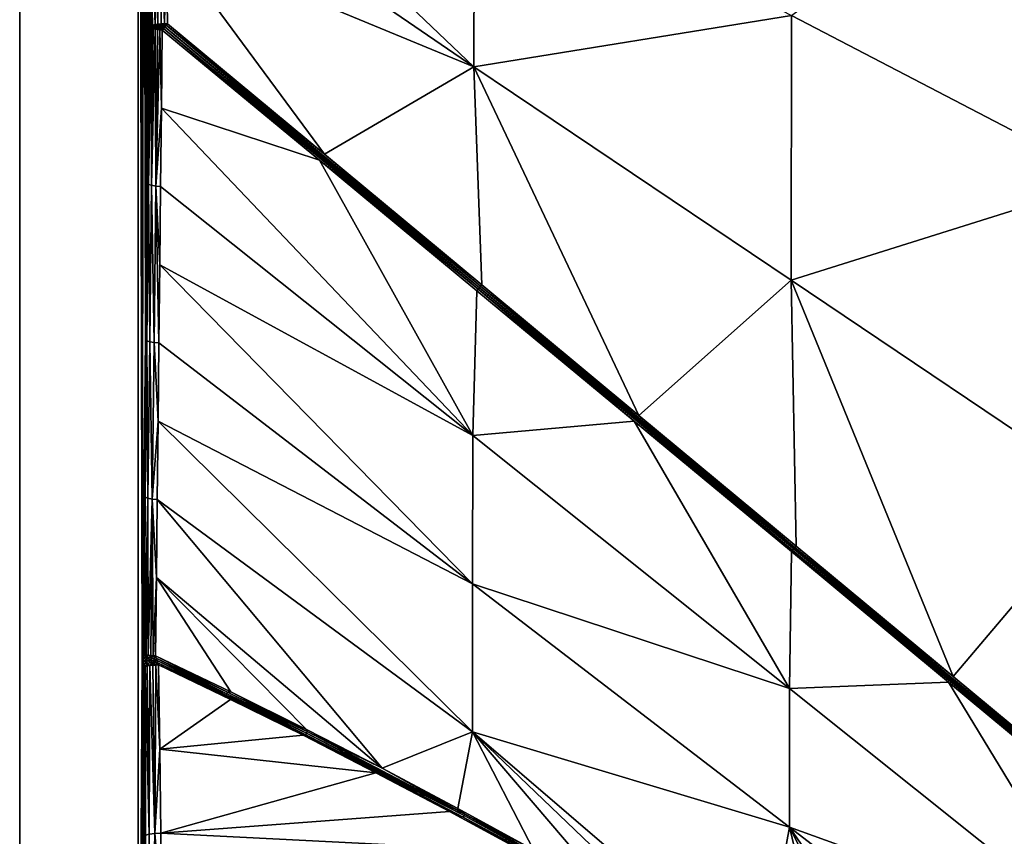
# Model space of a CAD drawing. Header units: millimetres. Extents: x -305 to 305, y -305 to 305.
# Tile 3 of 16: x -305 to -91, y -161 to 16. Entities that reach past the tile are written whole.
import ezdxf

# ---------------------------------------------------------------- set-up
doc = ezdxf.new("R2010")
doc.units = ezdxf.units.MM
doc.header["$MEASUREMENT"] = 0
doc.layers.add('Default', color=7, linetype='Continuous', true_color=0x000000)

msp = doc.modelspace()

# ---------------------------------------------------------------- linework, layer by layer
at = {"layer": 'Default', "color": 18, "true_color": 0x000000}
for points in [[(-304.97, -304.51, 29.84), (-304.97, 305.49, 29.84), (-304.97, 305.49, 19.84), (-304.97, -304.51, 19.84)], [(305.03, 305.49, 29.84), (-304.97, 305.49, 29.84), (-304.97, -304.51, 29.84), (305.03, -304.51, 29.84)], [(-304.97, -304.51, 19.84), (-304.97, 305.49, 19.84), (-279.27, 277.29, 19.84), (-279.27, -276.31, 19.84)], [(-279.27, -276.31, 14.84), (-279.27, 277.29, 15.67), (-279.27, 277.29, 14.84)], [(-279.27, -276.31, 17.34), (-279.27, 277.29, 17.34), (-279.27, 277.29, 16.51)], [(-279.27, 277.29, 18.17), (-279.27, 277.29, 17.34), (-279.27, -276.31, 17.34)], [(-279.27, -276.31, 18.59), (-279.27, 277.29, 19.01), (-279.27, 277.29, 18.17)], [(-279.27, 277.29, 16.51), (-279.27, 277.29, 15.67), (-279.27, -276.31, 16.09)], [(-279.27, -276.31, 17.34), (-279.27, -276.31, 18.59), (-279.27, 277.29, 18.17)], [(-279.27, -276.31, 16.09), (-279.27, -276.31, 17.34), (-279.27, 277.29, 16.51)], [(-279.27, 277.29, 19.84), (-279.27, 277.29, 19.01), (-279.27, -276.31, 19.84)], [(-279.27, -276.31, 19.84), (-279.27, 277.29, 19.01), (-279.27, -276.31, 18.59)], [(-279.27, -276.31, 14.84), (-279.27, -276.31, 16.09), (-279.27, 277.29, 15.67)], [(-278.41, -121.8, 0.5), (-279.27, 277.29, 14.84), (-278.41, 162.36, 0.54)], [(-279.27, 277.29, 14.84), (-278.41, -122.64, 0.54), (-279.27, -276.31, 14.84)], [(-278.41, -121.8, 0.5), (-278.41, -122.64, 0.54), (-279.27, 277.29, 14.84)], [(-278.41, 160.68, 0.4), (-278.41, -121.8, 0.5), (-278.41, 162.36, 0.54)], [(-278.4, -120.97, 0.39), (-278.41, 160.68, 0.4), (-278.02, 124.21, -6)], [(-278.41, 160.68, 0.4), (-278.4, -120.97, 0.39), (-278.41, -121.8, 0.5)], [(-278.02, 124.21, -6), (-277.65, -53.1, -12.32), (-278.4, -120.97, 0.39)], [(-277.64, 87.73, -12.37), (-277.65, -53.1, -12.32), (-278.02, 124.21, -6)], [(-277.26, 51.24, -18.72), (-277.65, -53.1, -12.32), (-277.64, 87.73, -12.37)], [(-273.64, 70.15, -18.31), (-206.35, 52.92, -15.18), (-206.49, 6.04, -21.6)], [(-206.49, 6.04, -21.6), (-273.4, 51.91, -21.48), (-273.64, 70.15, -18.31)], [(-85.58, 55.76, -8.7), (-68.81, -18.61, -15.14), (-137.57, 17.18, -15.15)], [(-277.26, 51.24, -18.72), (-276.93, 51.5, -19.83), (-276.79, 14.88, -25.6)], [(-276.93, 51.5, -19.83), (-276.04, 51.73, -20.82), (-275.62, 15.25, -27.17)], [(-275.62, 15.25, -27.17), (-276.15, 15.14, -26.71), (-276.93, 51.5, -19.83)], [(-276.93, 51.5, -19.83), (-276.15, 15.14, -26.71), (-276.55, 15.01, -26.17)], [(-276.55, 15.01, -26.17), (-276.79, 14.88, -25.6), (-276.93, 51.5, -19.83)], [(-276.04, 51.73, -20.82), (-274.74, 51.88, -21.4), (-274.98, 15.33, -27.52)], [(-276.04, 51.73, -20.82), (-274.98, 15.33, -27.52), (-275.62, 15.25, -27.17)], [(-274.74, 51.88, -21.4), (-274.29, 15.39, -27.74), (-274.98, 15.33, -27.52)], [(-273.59, 15.41, -27.82), (-274.29, 15.39, -27.74), (-274.74, 51.88, -21.4)], [(-273.59, 15.41, -27.82), (-274.74, 51.88, -21.4), (-273.17, 33.66, -24.63)], [(-273.17, 33.66, -24.63), (-273.4, 51.91, -21.48), (-206.49, 6.04, -21.6)], [(-206.49, 6.04, -21.6), (-206.35, 52.92, -15.18), (-137.57, 17.18, -15.15)], [(-277.26, 51.24, -18.72), (-277.27, -19.18, -18.67), (-277.65, -53.1, -12.32)], [(-277.27, -19.18, -18.67), (-277.26, 51.24, -18.72), (-276.89, 14.75, -25.04)], [(-277.26, 51.24, -18.72), (-276.79, 14.88, -25.6), (-276.89, 14.75, -25.04)], [(-273.17, 33.66, -24.63), (-272.93, 15.41, -27.78), (-273.59, 15.41, -27.82)], [(-238.83, -12.9, -27.83), (-272.93, 15.41, -27.78), (-273.17, 33.66, -24.63)], [(-206.49, 6.04, -21.6), (-238.83, -12.9, -27.83), (-273.17, 33.66, -24.63)], [(-137.57, 17.18, -15.15), (-137.68, -40.19, -21.57), (-206.49, 6.04, -21.6)], [(-137.68, -40.19, -21.57), (-137.57, 17.18, -15.15), (-68.81, -18.61, -15.14)], [(-276.59, 14.88, -26.1), (-276.79, 14.88, -25.6), (-276.55, 15.01, -26.17)], [(-276.59, 14.88, -26.1), (-276.15, 15.14, -26.71), (-275.81, 14.99, -27.05)], [(-276.15, 15.14, -26.71), (-276.59, 14.88, -26.1), (-276.55, 15.01, -26.17)], [(-276.59, 14.88, -26.1), (-275.81, 14.99, -27.05), (-275.81, 14.74, -27.06)], [(-275.81, 14.99, -27.05), (-276.15, 15.14, -26.71), (-275.62, 15.25, -27.17)], [(-274.98, 15.33, -27.52), (-274.68, 15.05, -27.67), (-275.81, 14.99, -27.05)], [(-275.62, 15.25, -27.17), (-274.98, 15.33, -27.52), (-275.81, 14.99, -27.05)], [(-274.68, 15.05, -27.67), (-274.68, 14.73, -27.68), (-275.81, 14.74, -27.06)], [(-275.81, 14.74, -27.06), (-275.81, 14.99, -27.05), (-274.68, 15.05, -27.67)], [(-274.29, 15.39, -27.74), (-274.68, 15.05, -27.67), (-274.98, 15.33, -27.52)], [(-273.21, 15.08, -27.86), (-274.68, 15.05, -27.67), (-274.29, 15.39, -27.74)], [(-273.49, 14.73, -27.88), (-274.68, 15.05, -27.67), (-273.21, 15.08, -27.86)], [(-274.68, 14.73, -27.68), (-274.68, 15.05, -27.67), (-273.49, 14.73, -27.88)], [(-273.59, 15.41, -27.82), (-273.21, 15.08, -27.86), (-274.29, 15.39, -27.74)], [(-272.93, 15.41, -27.78), (-273.21, 15.08, -27.86), (-273.59, 15.41, -27.82)], [(-273.49, 14.73, -27.88), (-273.21, 15.08, -27.86), (-205.27, -41.84, -27.92)], [(-272.93, 15.41, -27.78), (-238.83, -12.9, -27.83), (-273.21, 15.08, -27.86)], [(-205, -41.52, -27.92), (-273.21, 15.08, -27.86), (-238.83, -12.9, -27.83)], [(-205, -41.52, -27.92), (-205.27, -41.84, -27.92), (-273.21, 15.08, -27.86)], [(-276.89, 14.75, -25.04), (-276.81, 14.64, -25.5), (-277.27, -19.18, -18.67)], [(-277.03, -19.41, -19.61), (-277.27, -19.18, -18.67), (-276.81, 14.64, -25.5)], [(-276.65, 14.52, -25.97), (-277.03, -19.41, -19.61), (-276.81, 14.64, -25.5)], [(-277.03, -19.41, -19.61), (-276.65, 14.52, -25.97), (-276.38, 14.41, -26.42)], [(-276.4, -19.62, -20.48), (-277.03, -19.41, -19.61), (-276.38, 14.41, -26.42)], [(-276.89, 14.75, -25.04), (-276.59, 14.88, -26.1), (-276.59, 14.74, -26.1)], [(-276.79, 14.88, -25.6), (-276.59, 14.88, -26.1), (-276.89, 14.75, -25.04)], [(-276.59, 14.6, -26.1), (-276.89, 14.75, -25.04), (-276.59, 14.74, -26.1)], [(-276.59, 14.6, -26.1), (-276.81, 14.64, -25.5), (-276.89, 14.75, -25.04)], [(-276.59, 14.6, -26.1), (-276.65, 14.52, -25.97), (-276.81, 14.64, -25.5)], [(-276.38, 14.41, -26.42), (-276.65, 14.52, -25.97), (-276.59, 14.6, -26.1)], [(-275.81, 14.74, -27.06), (-276.59, 14.74, -26.1), (-276.59, 14.88, -26.1)], [(-276.59, 14.6, -26.1), (-276.59, 14.74, -26.1), (-275.81, 14.74, -27.06)], [(-275.81, 14.74, -27.06), (-275.81, 14.49, -27.05), (-276.59, 14.6, -26.1)], [(-276.59, 14.6, -26.1), (-275.81, 14.49, -27.05), (-276.38, 14.41, -26.42)], [(-276.38, 14.41, -26.42), (-276.03, 14.31, -26.83), (-276.4, -19.62, -20.48)], [(-276.4, -19.62, -20.48), (-276.03, 14.31, -26.83), (-275.59, 14.22, -27.18)], [(-276.4, -19.62, -20.48), (-275.59, 14.22, -27.18), (-275.47, -19.79, -21.1)], [(-276.03, 14.31, -26.83), (-276.38, 14.41, -26.42), (-275.81, 14.49, -27.05)], [(-275.59, 14.22, -27.18), (-276.03, 14.31, -26.83), (-275.81, 14.49, -27.05)], [(-274.68, 14.41, -27.67), (-275.81, 14.49, -27.05), (-275.81, 14.74, -27.06)], [(-275.81, 14.74, -27.06), (-274.68, 14.73, -27.68), (-274.68, 14.41, -27.67)], [(-275.1, 14.14, -27.46), (-275.59, 14.22, -27.18), (-275.81, 14.49, -27.05)], [(-274.68, 14.41, -27.67), (-275.1, 14.14, -27.46), (-275.81, 14.49, -27.05)], [(-275.59, 14.22, -27.18), (-275.1, 14.14, -27.46), (-275.47, -19.79, -21.1)], [(-274.58, 14.09, -27.66), (-275.47, -19.79, -21.1), (-275.1, 14.14, -27.46)], [(-275.47, -19.79, -21.1), (-274.58, 14.09, -27.66), (-274.23, -2.91, -24.59)], [(-274.58, 14.09, -27.66), (-275.1, 14.14, -27.46), (-274.68, 14.41, -27.67)], [(-273.77, 14.39, -27.85), (-274.68, 14.41, -27.67), (-274.68, 14.73, -27.68)], [(-274.68, 14.73, -27.68), (-273.49, 14.73, -27.88), (-273.77, 14.39, -27.85)], [(-274.58, 14.09, -27.66), (-274.68, 14.41, -27.67), (-274.05, 14.06, -27.77)], [(-273.77, 14.39, -27.85), (-274.05, 14.06, -27.77), (-274.68, 14.41, -27.67)], [(-274.58, 14.09, -27.66), (-274.05, 14.06, -27.77), (-274.23, -2.91, -24.59)], [(-274.23, -2.91, -24.59), (-274.05, 14.06, -27.77), (-239.91, -14.2, -27.79)], [(-273.77, 14.39, -27.85), (-239.91, -14.2, -27.79), (-274.05, 14.06, -27.77)], [(-273.49, 14.73, -27.88), (-205.53, -42.16, -27.89), (-273.77, 14.39, -27.85)], [(-239.91, -14.2, -27.79), (-273.77, 14.39, -27.85), (-205.53, -42.16, -27.89)], [(-273.49, 14.73, -27.88), (-205.27, -41.84, -27.92), (-205.53, -42.16, -27.89)], [(-204.74, -41.21, -27.87), (-238.83, -12.9, -27.83), (-206.49, 6.04, -21.6)], [(-137.68, -40.19, -21.57), (-170.66, -69.53, -27.89), (-206.49, 6.04, -21.6)], [(-206.49, 6.04, -21.6), (-170.66, -69.53, -27.89), (-204.74, -41.21, -27.87)], [(-274.23, -2.91, -24.59), (-274.41, -19.87, -21.41), (-275.47, -19.79, -21.1)], [(-274.41, -19.87, -21.41), (-274.23, -2.91, -24.59), (-206.7, -73.89, -21.45)], [(-239.91, -14.2, -27.79), (-206.7, -73.89, -21.45), (-274.23, -2.91, -24.59)], [(-206.7, -73.89, -21.45), (-239.91, -14.2, -27.79), (-205.79, -42.47, -27.8)], [(-205.79, -42.47, -27.8), (-239.91, -14.2, -27.79), (-205.53, -42.16, -27.89)], [(-204.74, -41.21, -27.87), (-205, -41.52, -27.92), (-238.83, -12.9, -27.83)], [(-277.4, -53.34, -13.26), (-277.65, -53.1, -12.32), (-277.27, -19.18, -18.67)], [(-277.27, -19.18, -18.67), (-277.03, -19.41, -19.61), (-277.4, -53.34, -13.26)], [(-68.81, -18.61, -15.14), (-68.91, -86.47, -21.56), (-137.68, -40.19, -21.57)], [(-276.77, -53.55, -14.12), (-277.4, -53.34, -13.26), (-277.03, -19.41, -19.61)], [(-277.03, -19.41, -19.61), (-276.4, -19.62, -20.48), (-276.77, -53.55, -14.12)], [(-275.83, -53.72, -14.75), (-276.77, -53.55, -14.12), (-276.4, -19.62, -20.48)], [(-276.4, -19.62, -20.48), (-275.47, -19.79, -21.1), (-275.83, -53.72, -14.75)], [(-274.77, -53.8, -15.06), (-275.83, -53.72, -14.75), (-275.47, -19.79, -21.1)], [(-275.47, -19.79, -21.1), (-274.41, -19.87, -21.41), (-274.59, -36.84, -18.23)], [(-275.47, -19.79, -21.1), (-274.59, -36.84, -18.23), (-274.77, -53.8, -15.06)], [(-274.59, -36.84, -18.23), (-274.41, -19.87, -21.41), (-206.7, -73.89, -21.45)], [(-274.59, -36.84, -18.23), (-206.73, -106.03, -15.09), (-274.77, -53.8, -15.06)], [(-274.59, -36.84, -18.23), (-206.7, -73.89, -21.45), (-206.73, -106.03, -15.09)], [(-170.66, -69.53, -27.89), (-137.68, -40.19, -21.57), (-136.57, -97.85, -27.92)], [(-137.68, -40.19, -21.57), (-102.49, -126.17, -27.93), (-136.57, -97.85, -27.92)], [(-137.68, -40.19, -21.57), (-68.91, -86.47, -21.56), (-102.49, -126.17, -27.93)], [(-205.79, -42.47, -27.8), (-171.68, -70.76, -27.81), (-206.7, -73.89, -21.45)], [(-205.79, -42.47, -27.8), (-205.53, -42.16, -27.89), (-171.68, -70.76, -27.81)], [(-205.53, -42.16, -27.89), (-205.27, -41.84, -27.92), (-137.08, -98.46, -27.95)], [(-137.08, -98.46, -27.95), (-137.33, -98.76, -27.9), (-205.53, -42.16, -27.89)], [(-137.33, -98.76, -27.9), (-171.68, -70.76, -27.81), (-205.53, -42.16, -27.89)], [(-205.27, -41.84, -27.92), (-205, -41.52, -27.92), (-136.82, -98.15, -27.95)], [(-136.82, -98.15, -27.95), (-137.08, -98.46, -27.95), (-205.27, -41.84, -27.92)], [(-170.66, -69.53, -27.89), (-205, -41.52, -27.92), (-204.74, -41.21, -27.87)], [(-205, -41.52, -27.92), (-170.66, -69.53, -27.89), (-136.82, -98.15, -27.95)], [(-278.4, -120.97, 0.39), (-277.65, -53.1, -12.32), (-277.78, -87.27, -6.91)], [(-277.4, -53.34, -13.26), (-277.78, -87.27, -6.91), (-277.65, -53.1, -12.32)], [(-277.15, -87.49, -7.78), (-277.78, -87.27, -6.91), (-277.4, -53.34, -13.26)], [(-277.4, -53.34, -13.26), (-276.77, -53.55, -14.12), (-277.15, -87.49, -7.78)], [(-276.2, -87.65, -8.41), (-277.15, -87.49, -7.78), (-276.77, -53.55, -14.12)], [(-276.77, -53.55, -14.12), (-275.83, -53.72, -14.75), (-276.2, -87.65, -8.41)], [(-274.95, -70.77, -11.88), (-276.2, -87.65, -8.41), (-275.83, -53.72, -14.75)], [(-274.77, -53.8, -15.06), (-274.95, -70.77, -11.88), (-275.83, -53.72, -14.75)], [(-274.95, -70.77, -11.88), (-274.77, -53.8, -15.06), (-206.73, -106.03, -15.09)], [(-170.66, -69.53, -27.89), (-136.57, -97.85, -27.92), (-136.82, -98.15, -27.95)], [(-276.2, -87.65, -8.41), (-274.95, -70.77, -11.88), (-275.13, -87.73, -8.71)], [(-275.13, -87.73, -8.71), (-274.95, -70.77, -11.88), (-206.77, -138.16, -8.73)], [(-206.73, -106.03, -15.09), (-206.77, -138.16, -8.73), (-274.95, -70.77, -11.88)], [(-138, -128.74, -21.47), (-206.7, -73.89, -21.45), (-171.68, -70.76, -27.81)], [(-171.68, -70.76, -27.81), (-137.58, -99.06, -27.82), (-138, -128.74, -21.47)], [(-137.33, -98.76, -27.9), (-137.58, -99.06, -27.82), (-171.68, -70.76, -27.81)], [(-206.73, -106.03, -15.09), (-206.7, -73.89, -21.45), (-138, -128.74, -21.47)], [(-277.78, -87.27, -6.91), (-278.33, -121.08, -0.08), (-278.4, -120.97, 0.39)], [(-277.78, -87.27, -6.91), (-278.16, -121.2, -0.56), (-278.33, -121.08, -0.08)], [(-277.89, -121.31, -1.02), (-278.16, -121.2, -0.56), (-277.78, -87.27, -6.91)], [(-277.78, -87.27, -6.91), (-277.15, -87.49, -7.78), (-277.89, -121.31, -1.02)], [(-277.15, -87.49, -7.78), (-277.52, -121.42, -1.43), (-277.89, -121.31, -1.02)], [(-277.07, -121.51, -1.79), (-277.52, -121.42, -1.43), (-277.15, -87.49, -7.78)], [(-277.15, -87.49, -7.78), (-276.2, -87.65, -8.41), (-277.07, -121.51, -1.79)], [(-68.91, -86.47, -21.56), (-68.4, -154.49, -27.95), (-102.49, -126.17, -27.93)], [(-276.56, -121.58, -2.06), (-277.07, -121.51, -1.79), (-276.2, -87.65, -8.41)], [(-276.03, -121.63, -2.25), (-276.56, -121.58, -2.06), (-276.2, -87.65, -8.41)], [(-276.2, -87.65, -8.41), (-275.13, -87.73, -8.71), (-275.31, -104.7, -5.53)], [(-276.03, -121.63, -2.25), (-276.2, -87.65, -8.41), (-275.31, -104.7, -5.53)], [(-275.13, -87.73, -8.71), (-226.38, -146.03, -4.39), (-275.31, -104.7, -5.53)], [(-275.13, -87.73, -8.71), (-206.77, -138.16, -8.73), (-226.38, -146.03, -4.39)], [(-137.08, -98.46, -27.95), (-136.82, -98.15, -27.95), (-68.65, -154.79, -27.97)], [(-136.82, -98.15, -27.95), (-136.57, -97.85, -27.92), (-102.49, -126.17, -27.93)], [(-136.82, -98.15, -27.95), (-102.49, -126.17, -27.93), (-68.65, -154.79, -27.97)], [(-137.58, -99.06, -27.82), (-103.49, -127.37, -27.82), (-138, -128.74, -21.47)], [(-137.58, -99.06, -27.82), (-137.33, -98.76, -27.9), (-103.49, -127.37, -27.82)], [(-69.15, -155.4, -27.91), (-137.33, -98.76, -27.9), (-137.08, -98.46, -27.95)], [(-103.49, -127.37, -27.82), (-137.33, -98.76, -27.9), (-69.15, -155.4, -27.91)], [(-137.08, -98.46, -27.95), (-68.9, -155.1, -27.96), (-69.15, -155.4, -27.91)], [(-68.65, -154.79, -27.97), (-68.9, -155.1, -27.96), (-137.08, -98.46, -27.95)], [(-276.03, -121.63, -2.25), (-275.31, -104.7, -5.53), (-275.49, -121.67, -2.36)], [(-275.31, -104.7, -5.53), (-259.14, -129.47, -3.07), (-275.49, -121.67, -2.36)], [(-226.38, -146.03, -4.39), (-242.77, -137.6, -3.75), (-275.31, -104.7, -5.53)], [(-259.14, -129.47, -3.07), (-275.31, -104.7, -5.53), (-242.77, -137.6, -3.75)], [(-206.77, -138.16, -8.73), (-206.73, -106.03, -15.09), (-138.04, -158.8, -15.12)], [(-138, -128.74, -21.47), (-138.04, -158.8, -15.12), (-206.73, -106.03, -15.09)], [(-278.4, -120.97, 0.39), (-278.33, -121.08, -0.08), (-278.41, -121.8, 0.5)], [(-278.33, -121.08, -0.08), (-278.15, -121.92, -0.49), (-278.41, -121.8, 0.5)], [(-278.16, -121.2, -0.56), (-278.15, -121.92, -0.49), (-278.33, -121.08, -0.08)], [(-278.15, -121.92, -0.49), (-278.16, -121.2, -0.56), (-277.89, -121.31, -1.02)], [(-278.15, -121.92, -0.49), (-277.89, -121.31, -1.02), (-277.47, -122.04, -1.4)], [(-277.89, -121.31, -1.02), (-277.52, -121.42, -1.43), (-277.47, -122.04, -1.4)], [(-277.07, -121.51, -1.79), (-277.47, -122.04, -1.4), (-277.52, -121.42, -1.43)], [(-276.46, -122.12, -2.03), (-277.47, -122.04, -1.4), (-277.07, -121.51, -1.79)], [(-277.07, -121.51, -1.79), (-276.56, -121.58, -2.06), (-276.46, -122.12, -2.03)], [(-276.46, -122.12, -2.03), (-276.56, -121.58, -2.06), (-276.03, -121.63, -2.25)], [(-275.34, -122.15, -2.31), (-276.46, -122.12, -2.03), (-276.03, -121.63, -2.25)], [(-275.34, -122.15, -2.31), (-276.03, -121.63, -2.25), (-275.49, -121.67, -2.36)], [(-259.14, -129.47, -3.07), (-259.89, -129.52, -2.98), (-275.49, -121.67, -2.36)], [(-275.34, -122.15, -2.31), (-275.49, -121.67, -2.36), (-259.89, -129.52, -2.98)], [(-278.41, -122.64, 0.54), (-278.98, -276.02, 9.94), (-279.27, -276.31, 14.84)], [(-278.68, -275.73, 5.05), (-278.98, -276.02, 9.94), (-278.41, -122.64, 0.54)], [(-278.68, -275.73, 5.05), (-278.41, -122.64, 0.54), (-278.41, -124.32, 0.4)], [(-278.41, -121.8, 0.5), (-278.15, -121.92, -0.49), (-278.14, -122.65, -0.48)], [(-278.14, -122.65, -0.48), (-278.41, -122.64, 0.54), (-278.41, -121.8, 0.5)], [(-278.14, -122.65, -0.48), (-278.12, -123.36, -0.54), (-278.41, -122.64, 0.54)], [(-278.41, -122.64, 0.54), (-278.12, -123.36, -0.54), (-278.41, -124.32, 0.4)], [(-278.41, -124.32, 0.4), (-278.12, -123.36, -0.54), (-278.32, -124.19, -0.13)], [(-278.1, -124.07, -0.66), (-278.32, -124.19, -0.13), (-278.12, -123.36, -0.54)], [(-277.42, -122.65, -1.42), (-278.14, -122.65, -0.48), (-278.15, -121.92, -0.49)], [(-278.15, -121.92, -0.49), (-277.47, -122.04, -1.4), (-277.42, -122.65, -1.42)], [(-277.36, -123.25, -1.5), (-278.12, -123.36, -0.54), (-278.14, -122.65, -0.48)], [(-278.14, -122.65, -0.48), (-277.42, -122.65, -1.42), (-277.36, -123.25, -1.5)], [(-277.76, -123.95, -1.17), (-278.12, -123.36, -0.54), (-277.36, -123.25, -1.5)], [(-278.1, -124.07, -0.66), (-278.12, -123.36, -0.54), (-277.76, -123.95, -1.17)], [(-277.36, -123.25, -1.5), (-277.29, -123.84, -1.62), (-277.76, -123.95, -1.17)], [(-276.87, -160.31, -8.05), (-277.76, -123.95, -1.17), (-277.29, -123.84, -1.62)], [(-276.35, -122.65, -2.05), (-277.42, -122.65, -1.42), (-277.47, -122.04, -1.4)], [(-277.47, -122.04, -1.4), (-276.46, -122.12, -2.03), (-276.35, -122.65, -2.05)], [(-277.42, -122.65, -1.42), (-276.35, -122.65, -2.05), (-276.23, -123.18, -2.12)], [(-276.23, -123.18, -2.12), (-277.36, -123.25, -1.5), (-277.42, -122.65, -1.42)], [(-277.36, -123.25, -1.5), (-276.23, -123.18, -2.12), (-276.73, -123.75, -1.98)], [(-277.36, -123.25, -1.5), (-276.73, -123.75, -1.98), (-277.29, -123.84, -1.62)], [(-276.87, -160.31, -8.05), (-277.29, -123.84, -1.62), (-276.73, -123.75, -1.98)], [(-275.65, -160.16, -8.64), (-276.87, -160.31, -8.05), (-276.73, -123.75, -1.98)], [(-276.23, -123.18, -2.12), (-276.11, -123.69, -2.22), (-276.73, -123.75, -1.98)], [(-276.11, -123.69, -2.22), (-275.65, -160.16, -8.64), (-276.73, -123.75, -1.98)], [(-276.46, -122.12, -2.03), (-275.34, -122.15, -2.31), (-275.18, -122.65, -2.29)], [(-275.18, -122.65, -2.29), (-276.35, -122.65, -2.05), (-276.46, -122.12, -2.03)], [(-275.01, -123.15, -2.32), (-276.35, -122.65, -2.05), (-275.18, -122.65, -2.29)], [(-275.01, -123.15, -2.32), (-276.23, -123.18, -2.12), (-276.35, -122.65, -2.05)], [(-276.23, -123.18, -2.12), (-275.01, -123.15, -2.32), (-275.46, -123.65, -2.36)], [(-276.11, -123.69, -2.22), (-276.23, -123.18, -2.12), (-275.46, -123.65, -2.36)], [(-275.46, -123.65, -2.36), (-275.65, -160.16, -8.64), (-276.11, -123.69, -2.22)], [(-275.65, -160.16, -8.64), (-275.46, -123.65, -2.36), (-274.6, -141.88, -5.58)], [(-275.01, -123.15, -2.32), (-274.84, -123.64, -2.38), (-275.46, -123.65, -2.36)], [(-275.46, -123.65, -2.36), (-274.84, -123.64, -2.38), (-274.6, -141.88, -5.58)], [(-259.89, -129.52, -2.98), (-260.05, -129.86, -2.95), (-275.34, -122.15, -2.31)], [(-260.05, -129.86, -2.95), (-275.18, -122.65, -2.29), (-275.34, -122.15, -2.31)], [(-275.18, -122.65, -2.29), (-260.05, -129.86, -2.95), (-260.22, -130.2, -2.96)], [(-275.01, -123.15, -2.32), (-275.18, -122.65, -2.29), (-260.22, -130.2, -2.96)], [(-275.01, -123.15, -2.32), (-260.3, -130.36, -2.98), (-274.84, -123.64, -2.38)], [(-260.22, -130.2, -2.96), (-260.3, -130.36, -2.98), (-275.01, -123.15, -2.32)], [(-274.6, -141.88, -5.58), (-274.84, -123.64, -2.38), (-259.23, -131.09, -3.05)], [(-259.23, -131.09, -3.05), (-274.84, -123.64, -2.38), (-260.3, -130.36, -2.98)], [(-278.41, -124.32, 0.4), (-278.39, -275.44, 0.15), (-278.68, -275.73, 5.05)], [(-278.02, -160.79, -6), (-278.41, -124.32, 0.4), (-278.32, -124.19, -0.13)], [(-278.41, -124.32, 0.4), (-278.02, -160.79, -6), (-278.39, -275.44, 0.15)], [(-277.71, -160.54, -7.08), (-278.32, -124.19, -0.13), (-278.1, -124.07, -0.66)], [(-278.32, -124.19, -0.13), (-277.71, -160.54, -7.08), (-278.02, -160.79, -6)], [(-277.71, -160.54, -7.08), (-278.1, -124.07, -0.66), (-277.76, -123.95, -1.17)], [(-277.76, -123.95, -1.17), (-276.87, -160.31, -8.05), (-277.71, -160.54, -7.08)], [(-103.49, -127.37, -27.82), (-69.3, -183.58, -21.51), (-138, -128.74, -21.47)], [(-103.49, -127.37, -27.82), (-69.4, -155.69, -27.82), (-69.3, -183.58, -21.51)], [(-103.49, -127.37, -27.82), (-69.15, -155.4, -27.91), (-69.4, -155.69, -27.82)], [(-102.49, -126.17, -27.93), (-68.4, -154.49, -27.95), (-68.65, -154.79, -27.97)], [(-260.3, -130.36, -2.98), (-260.22, -130.2, -2.96), (-242.94, -138.75, -3.67)], [(-260.22, -130.2, -2.96), (-260.05, -129.86, -2.95), (-242.77, -138.42, -3.67)], [(-242.77, -138.42, -3.67), (-242.94, -138.75, -3.67), (-260.22, -130.2, -2.96)], [(-260.05, -129.86, -2.95), (-259.89, -129.52, -2.98), (-242.61, -138.09, -3.7)], [(-242.61, -138.09, -3.7), (-242.77, -138.42, -3.67), (-260.05, -129.86, -2.95)], [(-259.89, -129.52, -2.98), (-259.14, -129.47, -3.07), (-242.61, -138.09, -3.7)], [(-259.14, -129.47, -3.07), (-242.77, -137.6, -3.75), (-242.61, -138.09, -3.7)], [(-138.04, -158.8, -15.12), (-138, -128.74, -21.47), (-69.3, -183.58, -21.51)], [(-274.6, -141.88, -5.58), (-259.23, -131.09, -3.05), (-243.51, -138.88, -3.69)], [(-243.03, -138.92, -3.69), (-259.23, -131.09, -3.05), (-260.3, -130.36, -2.98)], [(-242.94, -138.75, -3.67), (-243.03, -138.92, -3.69), (-260.3, -130.36, -2.98)], [(-243.51, -138.88, -3.69), (-259.23, -131.09, -3.05), (-243.03, -138.92, -3.69)], [(-208.76, -156.61, -4.96), (-243.03, -138.92, -3.69), (-242.94, -138.75, -3.67)], [(-242.94, -138.75, -3.67), (-242.77, -138.42, -3.67), (-208.59, -156.29, -4.96)], [(-208.59, -156.29, -4.96), (-208.76, -156.61, -4.96), (-242.94, -138.75, -3.67)], [(-242.77, -137.6, -3.75), (-226.38, -146.03, -4.39), (-242.61, -138.09, -3.7)], [(-242.77, -138.42, -3.67), (-242.61, -138.09, -3.7), (-208.42, -155.97, -5)], [(-208.42, -155.97, -5), (-208.59, -156.29, -4.96), (-242.77, -138.42, -3.67)], [(-208.42, -155.97, -5), (-242.61, -138.09, -3.7), (-226.38, -146.03, -4.39)], [(-209.96, -154.74, -5), (-226.38, -146.03, -4.39), (-206.77, -138.16, -8.73)], [(-193.52, -163.7, -5.59), (-209.96, -154.74, -5), (-206.77, -138.16, -8.73)], [(-177.07, -172.9, -6.14), (-193.52, -163.7, -5.59), (-206.77, -138.16, -8.73)], [(-138.04, -158.8, -15.12), (-144.11, -191.95, -7.17), (-206.77, -138.16, -8.73)], [(-206.77, -138.16, -8.73), (-144.11, -191.95, -7.17), (-160.6, -182.32, -6.67)], [(-160.6, -182.32, -6.67), (-177.07, -172.9, -6.14), (-206.77, -138.16, -8.73)], [(-274.6, -141.88, -5.58), (-243.51, -138.88, -3.69), (-227.7, -146.99, -4.31)], [(-243.03, -138.92, -3.69), (-227.7, -146.99, -4.31), (-243.51, -138.88, -3.69)], [(-243.03, -138.92, -3.69), (-208.76, -156.61, -4.96), (-227.7, -146.99, -4.31)], [(-274.6, -141.88, -5.58), (-274.36, -160.12, -8.77), (-275.65, -160.16, -8.64)], [(-274.36, -160.12, -8.77), (-274.6, -141.88, -5.58), (-227.7, -146.99, -4.31)], [(-274.36, -160.12, -8.77), (-227.7, -146.99, -4.31), (-211.78, -155.4, -4.89)], [(-208.76, -156.61, -4.96), (-211.78, -155.4, -4.89), (-227.7, -146.99, -4.31)], [(-208.42, -155.97, -5), (-226.38, -146.03, -4.39), (-209.96, -154.74, -5)], [(-274.36, -160.12, -8.77), (-211.78, -155.4, -4.89), (-195.79, -164.09, -5.46)], [(-195.79, -164.09, -5.46), (-211.78, -155.4, -4.89), (-208.76, -156.61, -4.96)], [(-208.42, -155.97, -5), (-209.96, -154.74, -5), (-193.52, -163.7, -5.59)], [(-208.76, -156.61, -4.96), (-208.59, -156.29, -4.96), (-174.84, -174.98, -6.12)], [(-208.76, -156.61, -4.96), (-175.02, -175.29, -6.11), (-195.79, -164.09, -5.46)], [(-174.84, -174.98, -6.12), (-175.02, -175.29, -6.11), (-208.76, -156.61, -4.96)], [(-208.59, -156.29, -4.96), (-208.42, -155.97, -5), (-174.66, -174.67, -6.15)], [(-174.66, -174.67, -6.15), (-174.84, -174.98, -6.12), (-208.59, -156.29, -4.96)], [(-193.52, -163.7, -5.59), (-174.66, -174.67, -6.15), (-208.42, -155.97, -5)], [(-276.45, -196.79, -14.45), (-276.87, -160.31, -8.05), (-275.65, -160.16, -8.64)], [(-275.65, -160.16, -8.64), (-275.19, -196.64, -15.04), (-276.45, -196.79, -14.45)], [(-274.12, -178.36, -11.96), (-275.65, -160.16, -8.64), (-274.36, -160.12, -8.77)], [(-275.65, -160.16, -8.64), (-274.12, -178.36, -11.96), (-273.88, -196.6, -15.14)], [(-273.88, -196.6, -15.14), (-275.19, -196.64, -15.04), (-275.65, -160.16, -8.64)], [(-274.12, -178.36, -11.96), (-274.36, -160.12, -8.77), (-195.79, -164.09, -5.46)], [(-127.62, -201.77, -7.66), (-144.11, -191.95, -7.17), (-138.04, -158.8, -15.12)], [(-94.6, -221.94, -8.56), (-138.04, -158.8, -15.12), (-69.34, -211.57, -15.15)], [(-94.6, -221.94, -8.56), (-111.11, -211.77, -8.12), (-138.04, -158.8, -15.12)], [(-138.04, -158.8, -15.12), (-111.11, -211.77, -8.12), (-127.62, -201.77, -7.66)], [(-69.3, -183.58, -21.51), (-69.34, -211.57, -15.15), (-138.04, -158.8, -15.12)], [(-277.64, -197.27, -12.37), (-278.02, -160.79, -6), (-277.71, -160.54, -7.08)], [(-277.32, -197.02, -13.47), (-277.71, -160.54, -7.08), (-276.87, -160.31, -8.05)], [(-277.71, -160.54, -7.08), (-277.32, -197.02, -13.47), (-277.64, -197.27, -12.37)], [(-276.87, -160.31, -8.05), (-276.45, -196.79, -14.45), (-277.32, -197.02, -13.47)]]:
    msp.add_3dface(points, dxfattribs=at)

doc.saveas('drawing.dxf')
